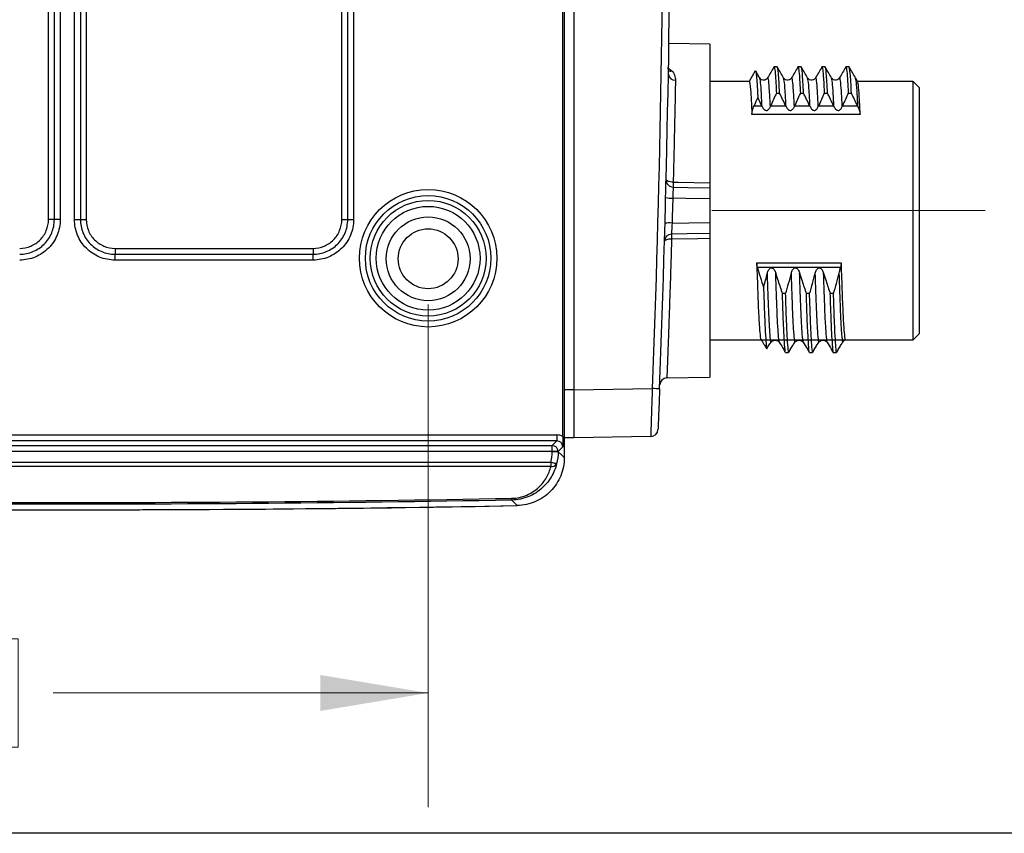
# Model space of a CAD drawing. Header units: millimetres. Extents: x 10 to 272, y 8 to 208.
# Tile 6 of 36: x 86 to 113, y 8 to 30. Entities that reach past the tile are written whole.
import ezdxf

# ---------------------------------------------------------------- set-up
doc = ezdxf.new("R2010")
doc.units = ezdxf.units.MM
doc.linetypes.add('CENTERX2', pattern=[20.32, 12.7, -2.54, 2.54, -2.54])
doc.styles.add('SLDTEXTSTYLE0', font='TXT', dxfattribs={"width": 0.75})
doc.dimstyles.new('SLDDIMSTYLE2', dxfattribs={"dimtxt": 1.905, "dimasz": 3, "dimexe": 0, "dimexo": 0.0625, "dimgap": 0.47625, "dimtad": 0, "dimtih": 1, "dimtoh": 1, "dimdec": 1, "dimlfac": 1.5, "dimrnd": 1e-09, "dimzin": 12, "dimdsep": 46, "dimtxsty": 'SLDTEXTSTYLE0', "dimsah": 1, "dimcen": 0.09, "dimadec": 0, "dimazin": 3, "dimtfac": 1, "dimtdec": 1, "dimtofl": 0, "dimtmove": 0, "dimatfit": 3, "dimfxl": 1, "dimfrac": 2, "dimtolj": 1, "dimtzin": 12, "dimarcsym": 0})

# ---------------------------------------------------------------- blocks, each defined once
blk = doc.blocks.new('_D_16')
at = {"color": 7, "linetype": 'Continuous', "lineweight": 18}
for p, q in [((58.39, 22.419), (58.39, 8.424)), ((97.418, 22.419), (97.418, 8.424)), ((80.501, 13.111), (79.921, 13.111)), ((79.921, 13.111), (79.921, 10.087)), ((85.428, 13.111), (86.008, 13.111)), ((86.008, 13.111), (86.008, 10.087)), ((58.39, 11.599), (74.027, 11.599)), ((97.418, 11.599), (86.975, 11.599)), ((79.921, 10.087), (80.501, 10.087)), ((86.008, 10.087), (85.428, 10.087))]:
    blk.add_line(p, q, dxfattribs=at)
for points in [[(58.39, 11.599), (61.39, 11.099), (61.39, 12.099)], [(97.418, 11.599), (94.418, 12.099), (94.418, 11.099)]]:
    blk.add_solid(points, dxfattribs=at)
at = {"color": 7, "linetype": 'Continuous', "lineweight": 18, "char_height": 1.905, "attachment_point": 1, "style": 'SLDTEXTSTYLE0'}
for s, insert in [('58.5', (74.414, 12.543)), ('2.30', (80.501, 12.543))]:
    blk.add_mtext(s, dxfattribs=dict(at, insert=insert))
blk = doc.blocks.new('_D_17')
at = {"color": 7, "linetype": 'Continuous', "lineweight": 18}
for p, q in [((112.382, 36.537), (121.434, 36.537)), ((118.259, 25.029), (118.259, 36.537)), ((114.195, 25.029), (121.434, 25.029)), ((118.259, 19.62), (118.259, 25.029)), ((131.082, 21.132), (130.502, 21.132)), ((130.502, 21.132), (130.502, 18.108)), ((134.601, 21.132), (135.182, 21.132)), ((135.182, 21.132), (135.182, 18.108)), ((124.609, 19.62), (118.259, 19.62)), ((130.502, 18.108), (131.082, 18.108)), ((135.182, 18.108), (134.601, 18.108))]:
    blk.add_line(p, q, dxfattribs=at)
for points in [[(118.259, 36.537), (117.759, 33.537), (118.759, 33.537)], [(118.259, 25.029), (118.759, 28.029), (117.759, 28.029)]]:
    blk.add_solid(points, dxfattribs=at)
at = {"color": 7, "linetype": 'Continuous', "lineweight": 18, "char_height": 1.905, "attachment_point": 1, "style": 'SLDTEXTSTYLE0'}
for s, insert in [('17.3', (124.995, 20.564)), ('.68', (131.082, 20.564))]:
    blk.add_mtext(s, dxfattribs=dict(at, insert=insert))

msp = doc.modelspace()

# ---------------------------------------------------------------- linework, layer by layer
at = {"color": 7, "linetype": 'Continuous', "lineweight": 25}
for p, q in [((101.208, 54.923), (101.208, 18.151)), ((101.17, 18.738), (101.17, 54.336)), ((101.474, 53.037), (101.474, 20.037)), ((86.849, 24.78), (86.849, 48.293)), ((87.013, 24.78), (87.013, 48.293)), ((87.176, 48.293), (87.176, 24.78)), ((87.573, 24.78), (87.573, 48.293)), ((87.736, 48.293), (87.736, 24.78)), ((87.899, 48.293), (87.899, 24.78)), ((95.016, 24.78), (95.016, 48.293)), ((95.179, 24.78), (95.179, 48.293)), ((95.343, 48.293), (95.343, 24.78)), ((105.258, 29.666), (104.121, 29.686)), ((105.258, 29.666), (105.258, 25.805)), ((104.085, 29.01), (104.202, 28.921)), ((106.523, 28.926), (106.351, 28.629)), ((107.137, 29.029), (107.048, 29.029)), ((107.804, 29.029), (107.714, 29.029)), ((108.47, 29.029), (108.381, 29.029)), ((109.137, 29.029), (109.048, 29.029)), ((105.687, 28.629), (105.258, 28.629)), ((106.353, 28.629), (105.687, 28.629)), ((110.925, 28.629), (109.371, 28.629)), ((111.092, 28.462), (110.925, 28.629)), ((110.925, 25.029), (110.925, 28.629)), ((107.113, 28.301), (107.203, 28.301)), ((107.78, 28.301), (107.869, 28.301)), ((108.447, 28.301), (108.536, 28.301)), ((109.113, 28.301), (109.203, 28.301)), ((111.092, 28.462), (111.092, 25.029)), ((109.446, 27.703), (106.431, 27.703)), ((106.493, 27.95), (106.704, 27.95)), ((106.956, 27.95), (107.371, 27.95)), ((107.623, 27.95), (108.037, 27.95)), ((108.29, 27.95), (108.704, 27.95)), ((108.956, 27.95), (109.371, 27.95)), ((105.258, 25.354), (105.258, 24.703)), ((110.925, 21.429), (110.925, 25.029)), ((111.092, 25.029), (111.092, 21.595)), ((87.013, 24.78), (86.849, 24.78)), ((87.176, 24.78), (87.013, 24.78)), ((87.573, 24.78), (87.736, 24.78)), ((87.736, 24.78), (87.899, 24.78)), ((95.016, 24.78), (95.179, 24.78)), ((95.179, 24.78), (95.343, 24.78)), ((105.258, 24.252), (105.258, 20.391)), ((88.701, 23.979), (88.701, 23.815)), ((88.701, 23.979), (94.214, 23.979)), ((94.214, 23.979), (94.214, 23.815)), ((88.701, 23.652), (88.701, 23.815)), ((88.701, 23.815), (94.214, 23.815)), ((94.214, 23.652), (88.701, 23.652)), ((94.214, 23.652), (94.214, 23.815)), ((106.564, 23.578), (108.912, 23.578)), ((108.898, 23.444), (106.586, 23.444)), ((107.369, 22.72), (107.28, 22.72)), ((108.036, 22.72), (107.947, 22.72)), ((108.703, 22.72), (108.613, 22.72)), ((105.258, 21.429), (110.925, 21.429)), ((110.925, 21.429), (111.092, 21.595)), ((107.364, 21.083), (107.317, 21.163)), ((107.5, 21.163), (107.453, 21.083)), ((108.031, 21.083), (107.984, 21.163)), ((108.167, 21.163), (108.12, 21.083)), ((108.697, 21.083), (108.651, 21.163)), ((108.833, 21.163), (108.787, 21.083)), ((107.364, 21.083), (107.453, 21.083)), ((108.031, 21.083), (108.12, 21.083)), ((108.697, 21.083), (108.787, 21.083)), ((104.064, 20.37), (105.258, 20.391)), ((101.474, 20.037), (101.208, 20.037)), ((101.474, 20.037), (103.665, 20.075)), ((101.474, 20.037), (101.474, 20.037)), ((53.74, 18.784), (101, 18.784)), ((101, 18.784), (101, 18.617)), ((101.474, 18.703), (101.208, 18.703)), ((103.621, 18.741), (101.474, 18.703)), ((101, 18.617), (53.74, 18.617)), ((54.141, 18.487), (100.87, 18.487)), ((100.87, 18.487), (101, 18.617)), ((100.87, 18.321), (100.87, 18.487)), ((101.167, 18.451), (101.037, 18.321)), ((100.87, 18.321), (54.141, 18.321)), ((100.87, 18.318), (100.87, 18.321)), ((101.037, 18.321), (100.87, 18.321)), ((101.037, 18.318), (100.87, 18.318)), ((101.037, 18.321), (101.037, 18.318)), ((54.631, 18.023), (100.832, 18.023)), ((100.832, 17.905), (54.631, 17.905)), ((100.832, 18.023), (100.832, 17.905)), ((270.088, 7.692), (10.088, 7.692))]:
    msp.add_line(p, q, dxfattribs=at)
at = {"color": 7, "linetype": 'CENTERX2', "lineweight": 18, "ltscale": 1.333333}
msp.add_line((105.313, 25.029), (112.925, 25.029), dxfattribs=at)
at = {"color": 7, "linetype": 'Continuous', "lineweight": 25, "flags": 128}
for points in [[(104.24, 25.822), (104.376, 25.82), (105.258, 25.805)], [(104.24, 25.684), (104.644, 25.677), (105.258, 25.666)], [(105.258, 25.354), (104.592, 25.367), (104.228, 25.373)], [(104.209, 24.683), (104.679, 24.692), (105.258, 24.703)], [(105.258, 24.391), (104.626, 24.38), (104.195, 24.372)], [(105.258, 24.252), (104.925, 24.246), (104.196, 24.234)], [(101.037, 18.318), (101.13, 18.227), (101.208, 18.151)], [(100.994, 17.98), (100.99, 17.981), (100.98, 17.984), (100.965, 17.988), (100.945, 17.993), (100.921, 17.999), (100.893, 18.007), (100.863, 18.014), (100.832, 18.023)], [(99.9, 16.818), (99.853, 16.863), (99.744, 16.97)]]:
    msp.add_lwpolyline(points, dxfattribs=at)
at = {"color": 7, "linetype": 'Continuous', "lineweight": 25}
for centre, radius in [((97.418, 23.703), 1.914), ((97.418, 23.703), 1.747), ((97.418, 23.703), 1.611), ((97.418, 23.703), 1.445), ((97.418, 23.689), 1.167), ((97.418, 23.689), 0.833)]:
    msp.add_circle(centre, radius, dxfattribs=at)
for centre, radius, start, end in [((-329.155, 36.537), 433.133, 357.82185, 2.17815), ((-329.159, 36.537), 433.333, 357.82185, 2.17815), ((104.287, 28.841), 0.182, 186.8575, 274.9745), ((104.157, 29.082), 0.167, 252.8541, 285.7383), ((104.244, 25.884), 0.2, 178.592, 269), ((107.127, 25.682), 2.891, 177.2207, 179.9594), ((106.436, 25.753), 2.197, 178.1971, 181.8029), ((104.198, 26.112), 0.739, 256.9436, 272.2872), ((104.14, 23.942), 0.745, 84.7222, 99.8904), ((104.198, 24.172), 0.2, 91, 178.3657), ((105.029, 24.279), 0.839, 173.6433, 183.0917), ((106.391, 24.303), 2.196, 178.1968, 181.8032), ((104.066, 20.17), 0.2, 90.6419, 177.8205), ((100.918, -53.444), 73.57, 87.7068, 87.85984), ((103.617, 18.941), 0.2, 271, 357.6717), ((100.87, 18.321), 0.167, 0.0208, 89.9792), ((100.867, 18.041), 0.141, 255.8352, 334.4449), ((100.158, 17.021), 0.417, 180.2855, 187.0001), ((87.341, 683.033), 666.333, 269.83248, 271.079941), ((87.541, 683.033), 666.333, 269.991401, 271.062689)]:
    msp.add_arc(centre, radius, start, end, dxfattribs=at)
for centre, major_axis, ratio, start_param, end_param in [((101, 18.451), (0.236, 0.236), 0.999695, 0.251846, 0.785246), ((101, 18.451), (0.118, 0.118), 0.999087, 5.497939, 7.068431), ((87.341, 671.489), (0, 654.588), 0.999848, 3.138482, 3.16054)]:
    msp.add_ellipse(centre, major_axis=major_axis, ratio=ratio, start_param=start_param, end_param=end_param, dxfattribs=at)
for points, knots in [([(104.202, 28.921), (104.237, 28.883), (104.262, 28.841), (104.295, 28.754), (104.303, 28.708), (104.302, 28.66)], [0, 0, 0, 0, 0.5, 0.5, 1, 1, 1, 1]), ([(106.648, 28.724), (106.629, 28.758), (106.59, 28.825), (106.551, 28.893), (106.532, 28.926)], [0, 0, 0, 0, 0.499987, 1, 1, 1, 1]), ([(106.532, 28.92), (106.533, 28.921), (106.539, 28.927), (106.552, 28.833), (106.57, 28.632), (106.585, 28.39), (106.593, 28.221), (106.595, 28.18)], [0, 0, 0, 0, 0.037758, 0.329857, 0.613713, 0.905799, 1, 1, 1, 1]), ([(107.043, 29.025), (107.014, 28.975), (106.956, 28.874), (106.899, 28.774), (106.87, 28.724)], [0, 0, 0, 0, 0.500018, 1, 1, 1, 1]), ([(107.043, 29.01), (107.045, 29.017), (107.053, 29.056), (107.069, 28.963), (107.091, 28.736), (107.106, 28.446), (107.113, 28.301)], [0, 0, 0, 0, 0.068394, 0.375079, 0.687772, 1, 1, 1, 1]), ([(107.203, 28.301), (107.192, 28.535), (107.18, 28.722), (107.158, 28.968), (107.147, 29.029), (107.137, 29.029)], [0, 0, 0, 0, 0.5, 0.5, 1, 1, 1, 1]), ([(107.315, 28.724), (107.286, 28.775), (107.228, 28.875), (107.17, 28.975), (107.141, 29.025)], [0, 0, 0, 0, 0.499985, 1, 1, 1, 1]), ([(107.71, 29.025), (107.681, 28.975), (107.623, 28.874), (107.565, 28.774), (107.536, 28.724)], [0, 0, 0, 0, 0.500014, 1, 1, 1, 1]), ([(107.71, 29.01), (107.711, 29.017), (107.72, 29.056), (107.735, 28.963), (107.758, 28.736), (107.772, 28.446), (107.78, 28.301)], [0, 0, 0, 0, 0.068394, 0.375079, 0.687772, 1, 1, 1, 1]), ([(107.869, 28.301), (107.858, 28.535), (107.847, 28.722), (107.825, 28.968), (107.814, 29.029), (107.804, 29.029)], [0, 0, 0, 0, 0.5, 0.5, 1, 1, 1, 1]), ([(107.982, 28.724), (107.953, 28.775), (107.895, 28.875), (107.837, 28.975), (107.808, 29.025)], [0, 0, 0, 0, 0.499985, 1, 1, 1, 1]), ([(108.377, 29.025), (108.348, 28.975), (108.29, 28.874), (108.232, 28.774), (108.203, 28.724)], [0, 0, 0, 0, 0.500018, 1, 1, 1, 1]), ([(108.376, 29.01), (108.378, 29.017), (108.387, 29.056), (108.402, 28.963), (108.424, 28.736), (108.439, 28.446), (108.447, 28.301)], [0, 0, 0, 0, 0.068394, 0.375079, 0.687772, 1, 1, 1, 1]), ([(108.536, 28.301), (108.525, 28.535), (108.514, 28.722), (108.491, 28.968), (108.48, 29.029), (108.47, 29.029)], [0, 0, 0, 0, 0.5, 0.5, 1, 1, 1, 1]), ([(108.648, 28.724), (108.619, 28.775), (108.562, 28.875), (108.504, 28.975), (108.475, 29.025)], [0, 0, 0, 0, 0.499985, 1, 1, 1, 1]), ([(109.043, 29.025), (109.014, 28.975), (108.956, 28.874), (108.899, 28.774), (108.87, 28.724)], [0, 0, 0, 0, 0.500014, 1, 1, 1, 1]), ([(109.043, 29.01), (109.045, 29.017), (109.053, 29.056), (109.069, 28.963), (109.091, 28.736), (109.106, 28.446), (109.113, 28.301)], [0, 0, 0, 0, 0.068394, 0.375079, 0.687772, 1, 1, 1, 1]), ([(109.203, 28.301), (109.192, 28.535), (109.18, 28.722), (109.158, 28.968), (109.147, 29.029), (109.137, 29.029)], [0, 0, 0, 0, 0.5, 0.5, 1, 1, 1, 1]), ([(109.315, 28.724), (109.286, 28.775), (109.228, 28.875), (109.17, 28.975), (109.141, 29.025)], [0, 0, 0, 0, 0.499985, 1, 1, 1, 1]), ([(104.3, 28.532), (104.297, 28.359), (104.293, 28.168), (104.285, 27.756), (104.28, 27.538), (104.27, 27.075), (104.264, 26.834), (104.253, 26.339), (104.246, 26.084), (104.24, 25.822)], [0, 0, 0, 0, 0.25, 0.25, 0.5, 0.5, 0.75, 0.75, 1, 1, 1, 1]), ([(106.353, 28.629), (106.365, 28.629), (106.379, 28.55), (106.405, 28.231), (106.419, 27.992), (106.431, 27.703)], [0, 0, 0, 0, 0.5, 0.5, 1, 1, 1, 1]), ([(106.87, 28.724), (106.861, 28.712), (106.841, 28.685), (106.777, 28.656), (106.694, 28.669), (106.664, 28.705), (106.648, 28.724)], [0, 0, 0, 0, 0.208859, 0.450121, 0.719011, 1, 1, 1, 1]), ([(106.715, 27.926), (106.707, 28.083), (106.691, 28.398), (106.668, 28.66), (106.654, 28.695), (106.648, 28.711)], [0, 0, 0, 0, 0.357581, 0.717334, 1, 1, 1, 1]), ([(106.946, 27.926), (106.938, 28.085), (106.922, 28.403), (106.898, 28.656), (106.881, 28.759), (106.871, 28.717), (106.87, 28.709)], [0, 0, 0, 0, 0.311885, 0.625664, 0.933517, 1, 1, 1, 1]), ([(107.536, 28.724), (107.527, 28.712), (107.508, 28.685), (107.444, 28.656), (107.361, 28.669), (107.331, 28.705), (107.315, 28.724)], [0, 0, 0, 0, 0.208859, 0.45012, 0.719014, 1, 1, 1, 1]), ([(107.382, 27.926), (107.374, 28.083), (107.358, 28.398), (107.335, 28.66), (107.321, 28.695), (107.315, 28.711)], [0, 0, 0, 0, 0.357581, 0.717334, 1, 1, 1, 1]), ([(107.613, 27.926), (107.605, 28.085), (107.589, 28.403), (107.564, 28.656), (107.547, 28.759), (107.538, 28.717), (107.536, 28.709)], [0, 0, 0, 0, 0.311885, 0.625664, 0.933517, 1, 1, 1, 1]), ([(108.203, 28.724), (108.194, 28.712), (108.175, 28.685), (108.111, 28.656), (108.027, 28.669), (107.997, 28.705), (107.982, 28.724)], [0, 0, 0, 0, 0.208859, 0.450121, 0.719011, 1, 1, 1, 1]), ([(108.049, 27.926), (108.041, 28.083), (108.025, 28.398), (108.002, 28.66), (107.988, 28.695), (107.982, 28.711)], [0, 0, 0, 0, 0.357581, 0.717334, 1, 1, 1, 1]), ([(108.279, 27.926), (108.272, 28.085), (108.256, 28.403), (108.231, 28.656), (108.214, 28.759), (108.205, 28.717), (108.203, 28.709)], [0, 0, 0, 0, 0.311885, 0.625664, 0.933517, 1, 1, 1, 1]), ([(108.87, 28.724), (108.861, 28.712), (108.841, 28.685), (108.777, 28.656), (108.694, 28.669), (108.664, 28.705), (108.648, 28.724)], [0, 0, 0, 0, 0.208857, 0.450119, 0.719014, 1, 1, 1, 1]), ([(108.715, 27.926), (108.707, 28.083), (108.691, 28.398), (108.668, 28.66), (108.654, 28.695), (108.648, 28.711)], [0, 0, 0, 0, 0.357581, 0.717334, 1, 1, 1, 1]), ([(108.946, 27.926), (108.938, 28.085), (108.922, 28.403), (108.898, 28.656), (108.881, 28.759), (108.871, 28.717), (108.87, 28.709)], [0, 0, 0, 0, 0.311885, 0.625664, 0.933517, 1, 1, 1, 1]), ([(109.373, 28.624), (109.363, 28.641), (109.344, 28.674), (109.325, 28.708), (109.315, 28.724)], [0, 0, 0, 0, 0.49999, 1, 1, 1, 1]), ([(109.382, 27.926), (109.374, 28.083), (109.358, 28.397), (109.335, 28.659), (109.321, 28.694), (109.315, 28.709)], [0, 0, 0, 0, 0.359998, 0.722182, 1, 1, 1, 1]), ([(109.446, 27.703), (109.445, 27.739), (109.441, 27.813), (109.436, 27.918), (109.425, 28.139), (109.408, 28.406), (109.388, 28.598), (109.377, 28.601), (109.373, 28.602)], [0, 0, 0, 0, 0.0672031, 0.1367488, 0.2086366, 0.5316273, 0.8546182, 1, 1, 1, 1]), ([(107.113, 28.301), (107.087, 28.243), (107.06, 28.185), (107.034, 28.126), (107.008, 28.068), (106.982, 28.009), (106.956, 27.95)], [0, 0, 0, 0, 0.0002882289, 0.0002882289, 0.0002882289, 0.0005764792, 0.0005764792, 0.0005764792, 0.0005764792]), ([(107.371, 27.95), (107.343, 28.009), (107.315, 28.068), (107.287, 28.126), (107.259, 28.185), (107.231, 28.243), (107.203, 28.301)], [0, 0, 0, 0, 0.0002918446, 0.0002918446, 0.0002918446, 0.0005837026, 0.0005837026, 0.0005837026, 0.0005837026]), ([(107.78, 28.301), (107.753, 28.243), (107.727, 28.185), (107.701, 28.126), (107.675, 28.068), (107.649, 28.009), (107.623, 27.95)], [0, 0, 0, 0, 0.0002882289, 0.0002882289, 0.0002882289, 0.0005764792, 0.0005764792, 0.0005764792, 0.0005764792]), ([(108.037, 27.95), (108.01, 28.009), (107.982, 28.068), (107.954, 28.126), (107.926, 28.185), (107.898, 28.243), (107.869, 28.301)], [0, 0, 0, 0, 0.0002918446, 0.0002918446, 0.0002918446, 0.0005837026, 0.0005837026, 0.0005837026, 0.0005837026]), ([(108.447, 28.301), (108.42, 28.243), (108.393, 28.185), (108.367, 28.126), (108.341, 28.068), (108.315, 28.009), (108.29, 27.95)], [0, 0, 0, 0, 0.0002882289, 0.0002882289, 0.0002882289, 0.0005764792, 0.0005764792, 0.0005764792, 0.0005764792]), ([(108.704, 27.95), (108.676, 28.009), (108.649, 28.068), (108.621, 28.126), (108.593, 28.185), (108.564, 28.243), (108.536, 28.301)], [0, 0, 0, 0, 0.0002918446, 0.0002918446, 0.0002918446, 0.0005837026, 0.0005837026, 0.0005837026, 0.0005837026]), ([(109.113, 28.301), (109.087, 28.243), (109.06, 28.185), (109.034, 28.126), (109.008, 28.068), (108.982, 28.009), (108.956, 27.95)], [0, 0, 0, 0, 0.0002882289, 0.0002882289, 0.0002882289, 0.0005764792, 0.0005764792, 0.0005764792, 0.0005764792]), ([(109.371, 27.95), (109.343, 28.009), (109.315, 28.068), (109.287, 28.126), (109.259, 28.185), (109.231, 28.243), (109.203, 28.301)], [0, 0, 0, 0, 0.0002918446, 0.0002918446, 0.0002918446, 0.0005837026, 0.0005837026, 0.0005837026, 0.0005837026]), ([(106.704, 27.95), (106.676, 28.009), (106.649, 28.068), (106.621, 28.126), (106.612, 28.144), (106.603, 28.162), (106.595, 28.18)], [0, 0, 0, 0, 0.0002918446, 0.0002918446, 0.0002918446, 0.0003816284, 0.0003816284, 0.0003816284, 0.0003816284]), ([(106.431, 27.703), (106.43, 27.735), (106.435, 27.775), (106.457, 27.861), (106.473, 27.906), (106.493, 27.95)], [0, 0, 0, 0, 0.5, 0.5, 1, 1, 1, 1]), ([(106.715, 27.926), (106.727, 27.9), (106.742, 27.877), (106.78, 27.837), (106.804, 27.82), (106.86, 27.818), (106.884, 27.836), (106.921, 27.876), (106.936, 27.9), (106.946, 27.926)], [0, 0, 0, 0, 0.25, 0.25, 0.5, 0.5, 0.75, 0.75, 1, 1, 1, 1]), ([(107.382, 27.926), (107.393, 27.9), (107.408, 27.877), (107.446, 27.837), (107.47, 27.82), (107.527, 27.818), (107.551, 27.836), (107.588, 27.876), (107.602, 27.9), (107.613, 27.926)], [0, 0, 0, 0, 0.25, 0.25, 0.5, 0.5, 0.75, 0.75, 1, 1, 1, 1]), ([(108.049, 27.926), (108.06, 27.9), (108.075, 27.877), (108.113, 27.837), (108.137, 27.82), (108.193, 27.818), (108.218, 27.836), (108.255, 27.876), (108.269, 27.9), (108.279, 27.926)], [0, 0, 0, 0, 0.25, 0.25, 0.5, 0.5, 0.75, 0.75, 1, 1, 1, 1]), ([(108.715, 27.926), (108.727, 27.9), (108.742, 27.877), (108.78, 27.837), (108.804, 27.82), (108.86, 27.818), (108.884, 27.836), (108.921, 27.876), (108.936, 27.9), (108.946, 27.926)], [0, 0, 0, 0, 0.25, 0.25, 0.5, 0.5, 0.75, 0.75, 1, 1, 1, 1]), ([(104.24, 25.822), (104.187, 25.824), (104.136, 25.832), (104.064, 25.856), (104.043, 25.873), (104.044, 25.889)], [0, 0, 0, 0, 0.5, 0.5, 1, 1, 1, 1]), ([(105.258, 25.805), (105.258, 25.766), (105.258, 25.731), (105.258, 25.68), (105.258, 25.666), (105.258, 25.666)], [0, 0, 0, 0, 0.5, 0.5, 1, 1, 1, 1]), ([(104.24, 25.684), (104.24, 25.684), (104.238, 25.651), (104.233, 25.538), (104.23, 25.457), (104.228, 25.373)], [0, 0, 0, 0, 0.5, 0.5, 1, 1, 1, 1]), ([(105.258, 25.666), (105.258, 25.666), (105.258, 25.633), (105.258, 25.519), (105.258, 25.438), (105.258, 25.354)], [0, 0, 0, 0, 0.5, 0.5, 1, 1, 1, 1]), ([(87.176, 24.78), (87.176, 24.631), (87.146, 24.483), (87.033, 24.212), (86.949, 24.086), (86.793, 23.93), (86.735, 23.882), (86.612, 23.801), (86.548, 23.766), (86.411, 23.709), (86.339, 23.688), (86.195, 23.659), (86.122, 23.652), (86.047, 23.652)], [0, 0, 0, 0, 0.25, 0.25, 0.5, 0.5, 0.625, 0.625, 0.75, 0.75, 0.875, 0.875, 1, 1, 1, 1]), ([(86.047, 23.815), (86.111, 23.815), (86.174, 23.821), (86.297, 23.846), (86.358, 23.864), (86.475, 23.913), (86.531, 23.942), (86.636, 24.012), (86.685, 24.053), (86.819, 24.186), (86.891, 24.294), (86.987, 24.526), (87.013, 24.653), (87.013, 24.78)], [0, 0, 0, 0, 0.125, 0.125, 0.25, 0.25, 0.375, 0.375, 0.5, 0.5, 0.75, 0.75, 1, 1, 1, 1]), ([(86.047, 23.979), (86.153, 23.979), (86.257, 23.999), (86.451, 24.08), (86.54, 24.138), (86.689, 24.288), (86.748, 24.376), (86.828, 24.57), (86.849, 24.674), (86.849, 24.78)], [0, 0, 0, 0, 0.25, 0.25, 0.5, 0.5, 0.75, 0.75, 1, 1, 1, 1]), ([(88.701, 23.652), (88.552, 23.652), (88.404, 23.682), (88.133, 23.794), (88.007, 23.878), (87.851, 24.035), (87.803, 24.093), (87.721, 24.215), (87.687, 24.28), (87.63, 24.417), (87.608, 24.488), (87.58, 24.633), (87.573, 24.706), (87.573, 24.78)], [0, 0, 0, 0, 0.25, 0.25, 0.5, 0.5, 0.625, 0.625, 0.75, 0.75, 0.875, 0.875, 1, 1, 1, 1]), ([(87.736, 24.78), (87.736, 24.717), (87.742, 24.654), (87.767, 24.531), (87.785, 24.469), (87.834, 24.353), (87.863, 24.297), (87.933, 24.192), (87.974, 24.143), (88.107, 24.009), (88.215, 23.937), (88.447, 23.841), (88.574, 23.815), (88.701, 23.815)], [0, 0, 0, 0, 0.125, 0.125, 0.25, 0.25, 0.375, 0.375, 0.5, 0.5, 0.75, 0.75, 1, 1, 1, 1]), ([(87.899, 24.78), (87.899, 24.674), (87.92, 24.57), (88.001, 24.376), (88.059, 24.288), (88.209, 24.138), (88.297, 24.08), (88.491, 23.999), (88.595, 23.979), (88.701, 23.979)], [0, 0, 0, 0, 0.25, 0.25, 0.5, 0.5, 0.75, 0.75, 1, 1, 1, 1]), ([(95.343, 24.78), (95.343, 24.631), (95.313, 24.483), (95.2, 24.212), (95.116, 24.086), (94.96, 23.93), (94.902, 23.882), (94.779, 23.801), (94.714, 23.766), (94.578, 23.709), (94.506, 23.688), (94.362, 23.659), (94.289, 23.652), (94.214, 23.652)], [0, 0, 0, 0, 0.25, 0.25, 0.5, 0.5, 0.625, 0.625, 0.75, 0.75, 0.875, 0.875, 1, 1, 1, 1]), ([(94.214, 23.815), (94.278, 23.815), (94.341, 23.821), (94.464, 23.846), (94.525, 23.864), (94.642, 23.913), (94.697, 23.942), (94.802, 24.012), (94.852, 24.053), (94.985, 24.186), (95.057, 24.294), (95.154, 24.526), (95.179, 24.653), (95.179, 24.78)], [0, 0, 0, 0, 0.125, 0.125, 0.25, 0.25, 0.375, 0.375, 0.5, 0.5, 0.75, 0.75, 1, 1, 1, 1]), ([(94.214, 23.979), (94.32, 23.979), (94.424, 23.999), (94.618, 24.08), (94.706, 24.138), (94.856, 24.288), (94.915, 24.376), (94.995, 24.57), (95.016, 24.674), (95.016, 24.78)], [0, 0, 0, 0, 0.25, 0.25, 0.5, 0.5, 0.75, 0.75, 1, 1, 1, 1]), ([(104.209, 24.683), (104.204, 24.599), (104.2, 24.519), (104.195, 24.405), (104.194, 24.372), (104.195, 24.372)], [0, 0, 0, 0, 0.5, 0.5, 1, 1, 1, 1]), ([(105.258, 24.703), (105.258, 24.619), (105.258, 24.538), (105.258, 24.424), (105.258, 24.391), (105.258, 24.391)], [0, 0, 0, 0, 0.5, 0.5, 1, 1, 1, 1]), ([(104.191, 24.234), (104.139, 24.235), (104.09, 24.229), (104.019, 24.209), (103.999, 24.194), (103.998, 24.178)], [0, 0, 0, 0, 0.5, 0.5, 1, 1, 1, 1]), ([(104.196, 24.234), (104.189, 24.002), (104.174, 23.533), (104.152, 22.853), (104.13, 22.203), (104.11, 21.619), (104.091, 21.128), (104.077, 20.749), (104.067, 20.498), (104.062, 20.367), (104.063, 20.388), (104.063, 20.394)], [0, 0, 0, 0, 0.10914, 0.220926, 0.339699, 0.461912, 0.580627, 0.70278, 0.821494, 0.943652, 1, 1, 1, 1]), ([(105.258, 24.391), (105.258, 24.391), (105.258, 24.377), (105.258, 24.326), (105.258, 24.291), (105.258, 24.252)], [0, 0, 0, 0, 0.5, 0.5, 1, 1, 1, 1]), ([(106.564, 23.578), (106.574, 23.28), (106.584, 23), (106.598, 22.628), (106.602, 22.513), (106.611, 22.297), (106.616, 22.195), (106.63, 21.914), (106.64, 21.759), (106.659, 21.535), (106.669, 21.466), (106.678, 21.44)], [0, 0, 0, 0, 0.25, 0.25, 0.375, 0.375, 0.5, 0.5, 0.75, 0.75, 1, 1, 1, 1]), ([(106.862, 23.291), (106.87, 23.323), (106.881, 23.355), (106.907, 23.397), (106.917, 23.41), (106.943, 23.431), (106.959, 23.438), (106.992, 23.437), (107.008, 23.429), (107.034, 23.408), (107.044, 23.395), (107.071, 23.354), (107.084, 23.323), (107.093, 23.291)], [0, 0, 0, 0, 0.25, 0.25, 0.375, 0.375, 0.5, 0.5, 0.625, 0.625, 0.75, 0.75, 1, 1, 1, 1]), ([(107.529, 23.291), (107.537, 23.323), (107.548, 23.355), (107.574, 23.397), (107.584, 23.41), (107.61, 23.431), (107.626, 23.438), (107.659, 23.437), (107.675, 23.429), (107.701, 23.408), (107.711, 23.395), (107.738, 23.354), (107.751, 23.323), (107.76, 23.291)], [0, 0, 0, 0, 0.25, 0.25, 0.375, 0.375, 0.5, 0.5, 0.625, 0.625, 0.75, 0.75, 1, 1, 1, 1]), ([(108.196, 23.291), (108.204, 23.323), (108.215, 23.355), (108.241, 23.397), (108.251, 23.41), (108.276, 23.431), (108.293, 23.438), (108.326, 23.437), (108.342, 23.429), (108.367, 23.408), (108.378, 23.395), (108.405, 23.354), (108.417, 23.323), (108.427, 23.291)], [0, 0, 0, 0, 0.25, 0.25, 0.375, 0.375, 0.5, 0.5, 0.625, 0.625, 0.75, 0.75, 1, 1, 1, 1]), ([(108.862, 23.291), (108.867, 23.311), (108.872, 23.331), (108.877, 23.351), (108.884, 23.382), (108.891, 23.413), (108.898, 23.444)], [0.0002003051, 0.0002003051, 0.0002003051, 0.0002003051, 0.0002926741, 0.0002926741, 0.0002926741, 0.0004358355, 0.0004358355, 0.0004358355, 0.0004358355]), ([(108.912, 23.57), (108.922, 23.272), (108.932, 22.994), (108.946, 22.624), (108.95, 22.509), (108.959, 22.294), (108.964, 22.192), (108.978, 21.912), (108.988, 21.758), (109.008, 21.535), (109.017, 21.466), (109.026, 21.44)], [0, 0, 0, 0, 0.25, 0.25, 0.375, 0.375, 0.5, 0.5, 0.75, 0.75, 1, 1, 1, 1]), ([(106.962, 21.367), (106.954, 21.408), (106.945, 21.483), (106.928, 21.7), (106.919, 21.842), (106.907, 22.093), (106.903, 22.183), (106.895, 22.373), (106.891, 22.473), (106.879, 22.793), (106.871, 23.033), (106.862, 23.291)], [0, 0, 0, 0, 0.25, 0.25, 0.5, 0.5, 0.625, 0.625, 0.75, 0.75, 1, 1, 1, 1]), ([(107.093, 23.291), (107.115, 23.217), (107.138, 23.143), (107.162, 23.07), (107.181, 23.011), (107.2, 22.953), (107.22, 22.895), (107.239, 22.836), (107.26, 22.778), (107.28, 22.72)], [0, 0, 0, 0, 0.0003472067, 0.0003472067, 0.0003472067, 0.0006241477, 0.0006241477, 0.0006241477, 0.0009011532, 0.0009011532, 0.0009011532, 0.0009011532]), ([(107.193, 21.367), (107.185, 21.408), (107.176, 21.483), (107.159, 21.7), (107.15, 21.842), (107.138, 22.093), (107.134, 22.183), (107.126, 22.373), (107.122, 22.473), (107.11, 22.793), (107.102, 23.033), (107.093, 23.291)], [0, 0, 0, 0, 0.25, 0.25, 0.5, 0.5, 0.625, 0.625, 0.75, 0.75, 1, 1, 1, 1]), ([(107.629, 21.367), (107.621, 21.408), (107.612, 21.483), (107.595, 21.7), (107.586, 21.842), (107.574, 22.093), (107.57, 22.183), (107.562, 22.373), (107.558, 22.473), (107.546, 22.793), (107.538, 23.033), (107.529, 23.291)], [0, 0, 0, 0, 0.25, 0.25, 0.5, 0.5, 0.625, 0.625, 0.75, 0.75, 1, 1, 1, 1]), ([(107.76, 23.291), (107.782, 23.217), (107.805, 23.143), (107.828, 23.07), (107.847, 23.011), (107.867, 22.953), (107.886, 22.895), (107.906, 22.836), (107.926, 22.778), (107.947, 22.72)], [0, 0, 0, 0, 0.0003472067, 0.0003472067, 0.0003472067, 0.0006241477, 0.0006241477, 0.0006241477, 0.0009011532, 0.0009011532, 0.0009011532, 0.0009011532]), ([(107.86, 21.367), (107.852, 21.408), (107.843, 21.483), (107.826, 21.7), (107.817, 21.842), (107.805, 22.093), (107.801, 22.183), (107.793, 22.373), (107.789, 22.473), (107.777, 22.793), (107.769, 23.033), (107.76, 23.291)], [0, 0, 0, 0, 0.25, 0.25, 0.5, 0.5, 0.625, 0.625, 0.75, 0.75, 1, 1, 1, 1]), ([(108.295, 21.367), (108.287, 21.408), (108.279, 21.483), (108.261, 21.7), (108.253, 21.842), (108.24, 22.093), (108.236, 22.183), (108.228, 22.373), (108.225, 22.473), (108.213, 22.793), (108.204, 23.033), (108.196, 23.291)], [0, 0, 0, 0, 0.25, 0.25, 0.5, 0.5, 0.625, 0.625, 0.75, 0.75, 1, 1, 1, 1]), ([(108.427, 23.291), (108.449, 23.217), (108.471, 23.143), (108.495, 23.07), (108.514, 23.011), (108.533, 22.953), (108.553, 22.895), (108.573, 22.836), (108.593, 22.778), (108.613, 22.72)], [0, 0, 0, 0, 0.0003472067, 0.0003472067, 0.0003472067, 0.0006241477, 0.0006241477, 0.0006241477, 0.0009011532, 0.0009011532, 0.0009011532, 0.0009011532]), ([(108.526, 21.367), (108.518, 21.408), (108.51, 21.483), (108.492, 21.7), (108.484, 21.842), (108.471, 22.093), (108.467, 22.183), (108.459, 22.373), (108.456, 22.473), (108.444, 22.793), (108.435, 23.033), (108.427, 23.291)], [0, 0, 0, 0, 0.25, 0.25, 0.5, 0.5, 0.625, 0.625, 0.75, 0.75, 1, 1, 1, 1]), ([(108.962, 21.367), (108.954, 21.408), (108.945, 21.483), (108.928, 21.7), (108.919, 21.842), (108.907, 22.093), (108.903, 22.183), (108.895, 22.373), (108.891, 22.473), (108.879, 22.793), (108.871, 23.033), (108.862, 23.291)], [0, 0, 0, 0, 0.25, 0.25, 0.5, 0.5, 0.625, 0.625, 0.75, 0.75, 1, 1, 1, 1]), ([(106.756, 22.895), (106.763, 22.669), (106.77, 22.461), (106.784, 22.09), (106.791, 21.92), (106.806, 21.623), (106.813, 21.496), (106.829, 21.297), (106.836, 21.225), (106.843, 21.181)], [0, 0, 0, 0, 0.25, 0.25, 0.5, 0.5, 0.75, 0.75, 1, 1, 1, 1]), ([(107.364, 21.083), (107.357, 21.127), (107.35, 21.197), (107.335, 21.387), (107.328, 21.507), (107.314, 21.791), (107.307, 21.953), (107.297, 22.22), (107.294, 22.313), (107.287, 22.509), (107.284, 22.613), (107.28, 22.72)], [0, 0, 0, 0, 0.25, 0.25, 0.5, 0.5, 0.75, 0.75, 0.875, 0.875, 1, 1, 1, 1]), ([(107.453, 21.083), (107.446, 21.127), (107.439, 21.197), (107.425, 21.387), (107.417, 21.507), (107.403, 21.791), (107.396, 21.953), (107.386, 22.22), (107.383, 22.313), (107.376, 22.509), (107.373, 22.613), (107.369, 22.72)], [0, 0, 0, 0, 0.25, 0.25, 0.5, 0.5, 0.75, 0.75, 0.875, 0.875, 1, 1, 1, 1]), ([(108.031, 21.083), (108.024, 21.127), (108.016, 21.197), (108.002, 21.387), (107.995, 21.507), (107.98, 21.791), (107.973, 21.953), (107.964, 22.22), (107.96, 22.313), (107.954, 22.509), (107.95, 22.613), (107.947, 22.72)], [0, 0, 0, 0, 0.25, 0.25, 0.5, 0.5, 0.75, 0.75, 0.875, 0.875, 1, 1, 1, 1]), ([(108.12, 21.083), (108.113, 21.127), (108.106, 21.197), (108.091, 21.387), (108.084, 21.507), (108.07, 21.791), (108.063, 21.953), (108.053, 22.22), (108.05, 22.313), (108.043, 22.509), (108.04, 22.613), (108.036, 22.72)], [0, 0, 0, 0, 0.25, 0.25, 0.5, 0.5, 0.75, 0.75, 0.875, 0.875, 1, 1, 1, 1]), ([(108.697, 21.083), (108.69, 21.127), (108.683, 21.197), (108.669, 21.387), (108.661, 21.507), (108.647, 21.791), (108.64, 21.953), (108.63, 22.22), (108.627, 22.313), (108.62, 22.509), (108.617, 22.613), (108.613, 22.72)], [0, 0, 0, 0, 0.25, 0.25, 0.5, 0.5, 0.75, 0.75, 0.875, 0.875, 1, 1, 1, 1]), ([(108.787, 21.083), (108.78, 21.127), (108.772, 21.197), (108.758, 21.387), (108.751, 21.507), (108.736, 21.791), (108.729, 21.953), (108.72, 22.22), (108.716, 22.313), (108.71, 22.509), (108.706, 22.613), (108.703, 22.72)], [0, 0, 0, 0, 0.25, 0.25, 0.5, 0.5, 0.75, 0.75, 0.875, 0.875, 1, 1, 1, 1]), ([(106.68, 21.439), (106.681, 21.438), (106.683, 21.437), (106.706, 21.402), (106.745, 21.342), (106.794, 21.265), (106.828, 21.206), (106.843, 21.181)], [0, 0, 0, 0, 0.148156, 0.351489, 0.56545, 0.80989, 1, 1, 1, 1]), ([(106.962, 21.367), (106.974, 21.383), (106.989, 21.395), (107.026, 21.414), (107.05, 21.421), (107.107, 21.421), (107.131, 21.415), (107.168, 21.396), (107.183, 21.383), (107.193, 21.367)], [0, 0, 0, 0, 0.25, 0.25, 0.5, 0.5, 0.75, 0.75, 1, 1, 1, 1]), ([(107.629, 21.367), (107.64, 21.383), (107.655, 21.395), (107.693, 21.414), (107.717, 21.421), (107.774, 21.421), (107.798, 21.415), (107.835, 21.396), (107.849, 21.383), (107.86, 21.367)], [0, 0, 0, 0, 0.25, 0.25, 0.5, 0.5, 0.75, 0.75, 1, 1, 1, 1]), ([(108.295, 21.367), (108.307, 21.383), (108.322, 21.395), (108.36, 21.414), (108.384, 21.421), (108.44, 21.421), (108.465, 21.415), (108.502, 21.396), (108.516, 21.383), (108.526, 21.367)], [0, 0, 0, 0, 0.25, 0.25, 0.5, 0.5, 0.75, 0.75, 1, 1, 1, 1]), ([(107.5, 21.163), (107.523, 21.202), (107.545, 21.239), (107.589, 21.308), (107.61, 21.34), (107.629, 21.367)], [0, 0, 0, 0, 0.5, 0.5, 1, 1, 1, 1]), ([(108.167, 21.163), (108.19, 21.202), (108.212, 21.239), (108.256, 21.308), (108.277, 21.34), (108.295, 21.367)], [0, 0, 0, 0, 0.5, 0.5, 1, 1, 1, 1]), ([(108.833, 21.163), (108.856, 21.202), (108.879, 21.239), (108.922, 21.308), (108.943, 21.34), (108.962, 21.367)], [0, 0, 0, 0, 0.5, 0.5, 1, 1, 1, 1]), ([(101.474, 20.037), (101.474, 20.006), (101.474, 19.945), (101.474, 19.855), (101.474, 19.766), (101.474, 19.679), (101.474, 19.595), (101.474, 19.513), (101.474, 19.434), (101.474, 19.359), (101.474, 19.287), (101.474, 19.218), (101.474, 19.154), (101.474, 19.073), (101.474, 18.98), (101.474, 18.885), (101.474, 18.807), (101.474, 18.748), (101.474, 18.711), (101.474, 18.706), (101.474, 18.703)], [0, 0, 0, 0, 0.0437718, 0.0871626, 0.1301725, 0.1728016, 0.2150499, 0.2569176, 0.2984047, 0.3395112, 0.3802374, 0.4205832, 0.4605488, 0.5001343, 0.5796419, 0.66067, 0.7432193, 0.8272904, 0.9128838, 1, 1, 1, 1]), ([(103.621, 18.741), (103.621, 18.741), (103.623, 18.776), (103.628, 18.91), (103.631, 19.009), (103.638, 19.194), (103.64, 19.262), (103.645, 19.407), (103.647, 19.484), (103.652, 19.645), (103.655, 19.73), (103.66, 19.9), (103.663, 19.987), (103.665, 20.075)], [0, 0, 0, 0, 0.25, 0.25, 0.5, 0.5, 0.625, 0.625, 0.75, 0.75, 0.875, 0.875, 1, 1, 1, 1]), ([(103.862, 20.067), (103.859, 19.992), (103.856, 19.919), (103.85, 19.774), (103.848, 19.702), (103.842, 19.565), (103.84, 19.5), (103.835, 19.376), (103.832, 19.318), (103.826, 19.161), (103.823, 19.076), (103.818, 18.963), (103.817, 18.933), (103.817, 18.933)], [0, 0, 0, 0, 0.125, 0.125, 0.25, 0.25, 0.375, 0.375, 0.5, 0.5, 0.75, 0.75, 1, 1, 1, 1]), ([(101.17, 18.738), (101.17, 18.68), (101.169, 18.626), (101.168, 18.532), (101.168, 18.491), (101.167, 18.451)], [0, 0, 0, 0, 0.5, 0.5, 1, 1, 1, 1]), ([(101.208, 18.151), (101.208, 18.064), (101.199, 17.978), (101.166, 17.81), (101.141, 17.726), (101.076, 17.566), (101.036, 17.491), (100.942, 17.347), (100.886, 17.279), (100.766, 17.156), (100.701, 17.101), (100.558, 17.003), (100.482, 16.961), (100.246, 16.859), (100.074, 16.821), (99.9, 16.818)], [0, 0, 0, 0, 0.125, 0.125, 0.25, 0.25, 0.375, 0.375, 0.5, 0.5, 0.625, 0.625, 0.75, 0.75, 1, 1, 1, 1]), ([(99.741, 17.019), (99.817, 17.02), (99.89, 17.029), (100.033, 17.06), (100.103, 17.083), (100.231, 17.137), (100.291, 17.17), (100.401, 17.242), (100.45, 17.282), (100.585, 17.408), (100.657, 17.502), (100.768, 17.697), (100.807, 17.8), (100.832, 17.905)], [0, 0, 0, 0, 0.125, 0.125, 0.25, 0.25, 0.375, 0.375, 0.5, 0.5, 0.75, 0.75, 1, 1, 1, 1]), ([(100.994, 17.98), (100.964, 17.857), (100.917, 17.738), (100.786, 17.512), (100.7, 17.403), (100.49, 17.212), (100.363, 17.129), (100.146, 17.039), (100.068, 17.014), (99.909, 16.981), (99.828, 16.972), (99.744, 16.97)], [0, 0, 0, 0, 0.25, 0.25, 0.5, 0.5, 0.75, 0.75, 0.875, 0.875, 1, 1, 1, 1])]:
    msp.add_open_spline(points, degree=3, knots=knots, dxfattribs=at)
for points in [[(104.302, 28.66), (104.302, 28.618), (104.301, 28.576), (104.3, 28.532)], [(106.595, 28.18), (106.56, 28.104), (106.526, 28.027), (106.493, 27.95)], [(106.704, 27.95), (106.708, 27.942), (106.712, 27.934), (106.715, 27.926)], [(106.946, 27.926), (106.949, 27.934), (106.953, 27.942), (106.956, 27.95)], [(107.371, 27.95), (107.375, 27.942), (107.378, 27.934), (107.382, 27.926)], [(107.613, 27.926), (107.616, 27.934), (107.62, 27.942), (107.623, 27.95)], [(108.037, 27.95), (108.041, 27.942), (108.045, 27.934), (108.049, 27.926)], [(108.279, 27.926), (108.283, 27.934), (108.286, 27.942), (108.29, 27.95)], [(108.704, 27.95), (108.708, 27.942), (108.712, 27.934), (108.715, 27.926)], [(108.946, 27.926), (108.949, 27.934), (108.953, 27.942), (108.956, 27.95)], [(109.371, 27.95), (109.375, 27.942), (109.378, 27.934), (109.382, 27.926)], [(109.382, 27.926), (109.418, 27.846), (109.444, 27.762), (109.446, 27.703)], [(104.24, 25.822), (104.24, 25.822), (104.24, 25.822), (104.24, 25.822)], [(104.228, 25.373), (104.222, 25.143), (104.215, 24.913), (104.209, 24.683)], [(104.196, 24.234), (104.194, 24.234), (104.193, 24.234), (104.191, 24.234)], [(106.586, 23.444), (106.573, 23.489), (106.565, 23.535), (106.564, 23.578)], [(108.912, 23.578), (108.912, 23.575), (108.912, 23.573), (108.912, 23.57)], [(106.586, 23.444), (106.637, 23.26), (106.694, 23.077), (106.756, 22.895)], [(108.912, 23.57), (108.913, 23.53), (108.908, 23.487), (108.898, 23.444)], [(106.756, 22.895), (106.794, 23.027), (106.83, 23.158), (106.862, 23.291)], [(107.369, 22.72), (107.428, 22.909), (107.482, 23.099), (107.529, 23.291)], [(108.036, 22.72), (108.095, 22.909), (108.149, 23.099), (108.196, 23.291)], [(108.703, 22.72), (108.762, 22.909), (108.815, 23.099), (108.862, 23.291)], [(108.962, 21.367), (108.998, 21.417), (109.024, 21.448), (109.026, 21.44)], [(106.843, 21.181), (106.886, 21.252), (106.928, 21.317), (106.962, 21.367)], [(107.193, 21.367), (107.227, 21.313), (107.272, 21.241), (107.317, 21.163)], [(107.86, 21.367), (107.894, 21.313), (107.938, 21.241), (107.984, 21.163)], [(108.526, 21.367), (108.561, 21.313), (108.605, 21.241), (108.651, 21.163)], [(100.832, 18.023), (100.858, 18.119), (100.87, 18.218), (100.87, 18.318)], [(101.037, 18.318), (101.037, 18.204), (101.023, 18.091), (100.994, 17.98)], [(99.744, 16.97), (94.932, 16.879), (90.118, 16.841), (85.305, 16.856)]]:
    msp.add_open_spline(points, degree=3, dxfattribs=at)

# ---------------------------------------------------------------- dimensions: what is measured, and where the dimension line sits
at = {"color": 7, "linetype": 'Continuous', "lineweight": 18}
dim = msp.add_linear_dim(base=(118.259, 36.537), p1=(112.925, 25.029), p2=(111.112, 36.537), angle=90, dimstyle='SLDDIMSTYLE2', dxfattribs=at)
dim.commit()
dim.dimension.update_dxf_attribs({"geometry": '_D_17', "text_midpoint": (118.259, 19.62), "dimtype": 160})
dim = msp.add_linear_dim(base=(97.418, 11.599), p1=(58.39, 23.689), p2=(97.418, 23.689), dimstyle='SLDDIMSTYLE2', dxfattribs=at)
dim.commit()
dim.dimension.update_dxf_attribs({"geometry": '_D_16', "text_midpoint": (80.501, 11.599), "dimtype": 160})

doc.saveas('drawing.dxf')
